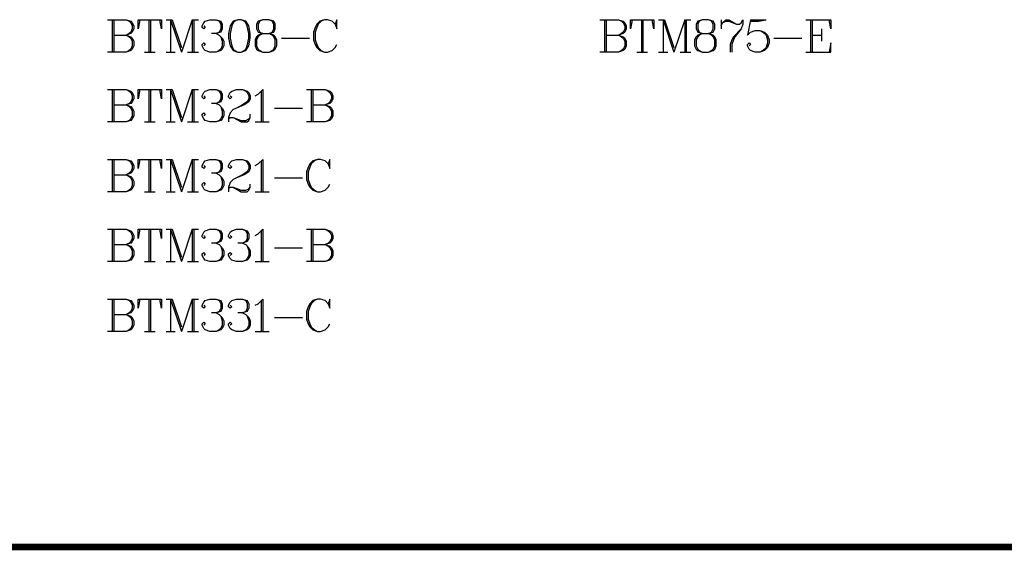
# Model space of a CAD drawing. Header units: millimetres. Extents: x 25 to 178, y 46 to 106.
# Tile 3 of 10: x 56 to 102, y 46 to 71. Entities that reach past the tile are written whole.
import ezdxf

# ---------------------------------------------------------------- set-up
doc = ezdxf.new("R2010")
doc.units = ezdxf.units.MM
doc.layers.add('KeepOutLayer', color=6, linetype='Continuous')
doc.layers.add('TopOverlay', color=2, linetype='Continuous')

msp = doc.modelspace()

# ---------------------------------------------------------------- linework, layer by layer
at = {"layer": 'KeepOutLayer', "const_width": 0.3}
msp.add_lwpolyline([(25.4, 46.355), (177.8, 46.355)], dxfattribs=at)
at = {"layer": 'TopOverlay'}
for p, q in [((60.198, 70.715), (61.055, 70.715)), ((60.412, 70.715), (60.412, 69.215)), ((60.484, 70.715), (60.484, 69.215)), ((61.055, 70.715), (61.269, 70.643)), ((61.055, 70.715), (61.198, 70.643)), ((61.198, 70.643), (61.269, 70.572)), ((61.269, 70.643), (61.341, 70.572)), ((61.269, 70.572), (61.341, 70.429)), ((61.341, 70.572), (61.412, 70.429)), ((61.683, 70.715), (61.612, 70.286)), ((61.612, 70.286), (61.612, 70.715)), ((61.612, 70.715), (62.683, 70.715)), ((62.112, 70.715), (62.112, 69.215)), ((62.183, 70.715), (62.183, 69.215)), ((62.683, 70.286), (62.612, 70.715)), ((62.683, 70.715), (62.683, 70.286)), ((62.897, 70.715), (63.183, 70.715)), ((63.112, 70.715), (63.112, 69.215)), ((63.112, 70.715), (63.612, 69.215)), ((63.183, 70.715), (63.612, 69.429)), ((64.111, 70.715), (63.612, 69.215)), ((64.111, 70.715), (64.111, 69.215)), ((64.111, 70.715), (64.397, 70.715)), ((64.183, 70.715), (64.183, 69.215)), ((64.568, 70.429), (64.64, 70.572)), ((64.64, 70.572), (64.711, 70.643)), ((64.711, 70.643), (64.926, 70.715)), ((64.926, 70.715), (65.211, 70.715)), ((65.211, 70.715), (65.425, 70.643)), ((65.211, 70.715), (65.354, 70.643)), ((65.354, 70.643), (65.425, 70.5)), ((65.425, 70.643), (65.497, 70.5)), ((65.425, 70.5), (65.425, 70.286)), ((65.497, 70.5), (65.497, 70.286)), ((66.004, 70.643), (65.861, 70.429)), ((66.004, 70.572), (65.932, 70.429)), ((66.218, 70.715), (66.004, 70.643)), ((66.075, 70.643), (66.004, 70.572)), ((66.218, 70.715), (66.075, 70.643)), ((66.361, 70.715), (66.218, 70.715)), ((66.575, 70.643), (66.361, 70.715)), ((66.504, 70.643), (66.361, 70.715)), ((66.575, 70.572), (66.504, 70.643)), ((66.718, 70.429), (66.575, 70.643)), ((66.647, 70.429), (66.575, 70.572)), ((67.154, 70.643), (67.082, 70.5)), ((67.082, 70.5), (67.082, 70.286)), ((67.368, 70.715), (67.154, 70.643)), ((67.225, 70.643), (67.154, 70.5)), ((67.154, 70.5), (67.154, 70.286)), ((67.368, 70.715), (67.225, 70.643)), ((67.654, 70.715), (67.368, 70.715)), ((67.868, 70.643), (67.654, 70.715)), ((67.796, 70.643), (67.654, 70.715)), ((67.868, 70.5), (67.796, 70.643)), ((67.939, 70.5), (67.868, 70.643)), ((67.868, 70.286), (67.868, 70.5)), ((67.939, 70.286), (67.939, 70.5)), ((69.853, 70.5), (69.782, 70.358)), ((69.996, 70.643), (69.853, 70.5)), ((69.924, 70.5), (69.853, 70.358)), ((70.067, 70.643), (69.924, 70.5)), ((70.21, 70.715), (69.996, 70.643)), ((70.21, 70.715), (70.067, 70.643)), ((70.353, 70.715), (70.21, 70.715)), ((70.567, 70.643), (70.353, 70.715)), ((70.71, 70.5), (70.567, 70.643)), ((70.781, 70.715), (70.71, 70.5)), ((70.71, 70.5), (70.781, 70.286)), ((70.781, 70.286), (70.781, 70.715)), ((82.931, 70.715), (83.788, 70.715)), ((83.145, 70.715), (83.145, 69.215)), ((83.217, 70.715), (83.217, 69.215)), ((83.788, 70.715), (84.002, 70.643)), ((83.788, 70.715), (83.931, 70.643)), ((83.931, 70.643), (84.002, 70.572)), ((84.002, 70.643), (84.074, 70.572)), ((84.002, 70.572), (84.074, 70.429)), ((84.074, 70.572), (84.145, 70.429)), ((84.416, 70.715), (84.345, 70.286)), ((84.345, 70.286), (84.345, 70.715)), ((84.345, 70.715), (85.416, 70.715)), ((84.845, 70.715), (84.845, 69.215)), ((84.916, 70.715), (84.916, 69.215)), ((85.416, 70.286), (85.345, 70.715)), ((85.416, 70.715), (85.416, 70.286)), ((85.63, 70.715), (85.916, 70.715)), ((85.845, 70.715), (85.845, 69.215)), ((85.845, 70.715), (86.345, 69.215)), ((85.916, 70.715), (86.345, 69.429)), ((86.844, 70.715), (86.345, 69.215)), ((86.844, 70.715), (86.844, 69.215)), ((86.844, 70.715), (87.13, 70.715)), ((86.916, 70.715), (86.916, 69.215)), ((87.444, 70.643), (87.373, 70.5)), ((87.373, 70.5), (87.373, 70.286)), ((87.659, 70.715), (87.444, 70.643)), ((87.516, 70.643), (87.444, 70.5)), ((87.444, 70.5), (87.444, 70.286)), ((87.659, 70.715), (87.516, 70.643)), ((87.944, 70.715), (87.659, 70.715)), ((88.158, 70.643), (87.944, 70.715)), ((88.087, 70.643), (87.944, 70.715)), ((88.158, 70.5), (88.087, 70.643)), ((88.23, 70.5), (88.158, 70.643)), ((88.158, 70.286), (88.158, 70.5)), ((88.23, 70.286), (88.23, 70.5)), ((88.523, 70.715), (88.523, 70.286)), ((88.523, 70.429), (88.594, 70.572)), ((88.594, 70.572), (88.737, 70.715)), ((88.594, 70.572), (88.737, 70.643)), ((88.737, 70.715), (88.88, 70.715)), ((88.737, 70.643), (88.88, 70.643)), ((88.88, 70.715), (89.237, 70.5)), ((88.88, 70.643), (89.237, 70.5)), ((89.237, 70.5), (89.38, 70.5)), ((89.38, 70.5), (89.451, 70.572)), ((89.451, 70.572), (89.522, 70.715)), ((89.522, 70.5), (89.451, 70.286)), ((89.522, 70.715), (89.522, 70.5)), ((89.887, 70.715), (89.744, 70.001)), ((89.887, 70.715), (90.601, 70.715)), ((89.887, 70.643), (90.244, 70.643)), ((90.244, 70.643), (90.601, 70.715)), ((92.443, 70.715), (93.586, 70.715)), ((92.657, 70.715), (92.657, 69.215)), ((92.729, 70.715), (92.729, 69.215)), ((93.586, 70.286), (93.514, 70.715)), ((93.586, 70.715), (93.586, 70.286)), ((61.269, 70.072), (61.055, 70.001)), ((61.198, 70.072), (61.055, 70.001)), ((61.269, 70.143), (61.198, 70.072)), ((61.341, 70.286), (61.269, 70.143)), ((61.341, 70.143), (61.269, 70.072)), ((61.341, 70.429), (61.341, 70.286)), ((61.412, 70.286), (61.341, 70.143)), ((61.412, 70.429), (61.412, 70.286)), ((64.568, 70.358), (64.568, 70.429)), ((64.64, 70.286), (64.568, 70.358)), ((64.64, 70.429), (64.711, 70.358)), ((64.711, 70.358), (64.64, 70.286)), ((65.211, 70.072), (64.997, 70.072)), ((65.425, 70.143), (65.211, 70.072)), ((65.354, 70.143), (65.211, 70.072)), ((65.211, 70.072), (65.354, 70.001)), ((65.425, 70.286), (65.354, 70.143)), ((65.497, 70.286), (65.425, 70.143)), ((65.861, 70.429), (65.79, 70.072)), ((65.79, 70.072), (65.79, 69.858)), ((65.932, 70.429), (65.861, 70.072)), ((65.861, 70.072), (65.861, 69.858)), ((66.718, 70.072), (66.647, 70.429)), ((66.789, 70.072), (66.718, 70.429)), ((66.718, 69.858), (66.718, 70.072)), ((66.789, 69.858), (66.789, 70.072)), ((67.082, 70.286), (67.154, 70.143)), ((67.154, 70.286), (67.225, 70.143)), ((67.154, 70.143), (67.368, 70.072)), ((67.368, 70.072), (67.154, 70.001)), ((67.225, 70.143), (67.368, 70.072)), ((67.368, 70.072), (67.225, 70.001)), ((67.368, 70.072), (67.654, 70.072)), ((67.654, 70.072), (67.868, 70.143)), ((67.654, 70.072), (67.796, 70.143)), ((67.868, 70.001), (67.654, 70.072)), ((67.796, 70.001), (67.654, 70.072)), ((67.796, 70.143), (67.868, 70.286)), ((67.868, 70.143), (67.939, 70.286)), ((69.782, 70.358), (69.71, 70.143)), ((69.71, 70.143), (69.71, 69.786)), ((69.853, 70.358), (69.782, 70.143)), ((69.782, 70.143), (69.782, 69.786)), ((84.002, 70.072), (83.788, 70.001)), ((83.931, 70.072), (83.788, 70.001)), ((84.002, 70.143), (83.931, 70.072)), ((84.074, 70.286), (84.002, 70.143)), ((84.074, 70.143), (84.002, 70.072)), ((84.074, 70.429), (84.074, 70.286)), ((84.145, 70.286), (84.074, 70.143)), ((84.145, 70.429), (84.145, 70.286)), ((87.373, 70.286), (87.444, 70.143)), ((87.444, 70.286), (87.516, 70.143)), ((87.444, 70.143), (87.659, 70.072)), ((87.659, 70.072), (87.444, 70.001)), ((87.516, 70.143), (87.659, 70.072)), ((87.659, 70.072), (87.516, 70.001)), ((87.659, 70.072), (87.944, 70.072)), ((87.944, 70.072), (88.158, 70.143)), ((87.944, 70.072), (88.087, 70.143)), ((88.158, 70.001), (87.944, 70.072)), ((88.087, 70.001), (87.944, 70.072)), ((88.087, 70.143), (88.158, 70.286)), ((88.158, 70.143), (88.23, 70.286)), ((89.451, 70.286), (89.094, 69.929)), ((89.451, 70.286), (89.165, 69.929)), ((89.744, 70.001), (89.887, 70.143)), ((89.887, 70.143), (90.101, 70.215)), ((90.101, 70.215), (90.315, 70.215)), ((90.315, 70.215), (90.529, 70.143)), ((90.315, 70.215), (90.458, 70.143)), ((90.458, 70.143), (90.601, 70.001)), ((90.529, 70.143), (90.672, 70.001)), ((93.157, 70.286), (93.157, 69.715)), ((60.484, 70.001), (61.055, 70.001)), ((61.055, 70.001), (61.269, 69.929)), ((61.055, 70.001), (61.198, 69.929)), ((61.198, 69.929), (61.269, 69.858)), ((61.269, 69.929), (61.341, 69.858)), ((61.269, 69.858), (61.341, 69.715)), ((61.341, 69.858), (61.412, 69.715)), ((61.341, 69.715), (61.341, 69.501)), ((61.412, 69.715), (61.412, 69.501)), ((64.568, 69.572), (64.64, 69.643)), ((64.568, 69.501), (64.568, 69.572)), ((64.64, 69.643), (64.711, 69.572)), ((64.711, 69.572), (64.64, 69.501)), ((65.354, 70.001), (65.497, 69.858)), ((65.425, 69.929), (65.497, 69.715)), ((65.497, 69.858), (65.568, 69.715)), ((65.497, 69.715), (65.497, 69.501)), ((65.568, 69.715), (65.568, 69.501)), ((65.79, 69.858), (65.861, 69.501)), ((65.861, 69.858), (65.932, 69.501)), ((66.647, 69.501), (66.718, 69.858)), ((66.718, 69.501), (66.789, 69.858)), ((67.082, 69.929), (67.011, 69.786)), ((67.011, 69.786), (67.011, 69.501)), ((67.154, 70.001), (67.082, 69.929)), ((67.154, 69.929), (67.082, 69.786)), ((67.082, 69.786), (67.082, 69.501)), ((67.225, 70.001), (67.154, 69.929)), ((67.868, 69.929), (67.796, 70.001)), ((67.939, 69.929), (67.868, 70.001)), ((67.939, 69.786), (67.868, 69.929)), ((68.011, 69.786), (67.939, 69.929)), ((67.939, 69.501), (67.939, 69.786)), ((68.011, 69.501), (68.011, 69.786)), ((68.232, 69.858), (69.517, 69.858)), ((69.71, 69.786), (69.782, 69.572)), ((69.782, 69.786), (69.853, 69.572)), ((69.782, 69.572), (69.853, 69.429)), ((69.853, 69.572), (69.924, 69.429)), ((70.71, 69.429), (70.781, 69.572)), ((83.217, 70.001), (83.788, 70.001)), ((83.788, 70.001), (84.002, 69.929)), ((83.788, 70.001), (83.931, 69.929)), ((83.931, 69.929), (84.002, 69.858)), ((84.002, 69.929), (84.074, 69.858)), ((84.002, 69.858), (84.074, 69.715)), ((84.074, 69.858), (84.145, 69.715)), ((84.074, 69.715), (84.074, 69.501)), ((84.145, 69.715), (84.145, 69.501)), ((87.373, 69.929), (87.301, 69.786)), ((87.301, 69.786), (87.301, 69.501)), ((87.444, 70.001), (87.373, 69.929)), ((87.444, 69.929), (87.373, 69.786)), ((87.373, 69.786), (87.373, 69.501)), ((87.516, 70.001), (87.444, 69.929)), ((88.158, 69.929), (88.087, 70.001)), ((88.23, 69.929), (88.158, 70.001)), ((88.23, 69.786), (88.158, 69.929)), ((88.301, 69.786), (88.23, 69.929)), ((88.23, 69.501), (88.23, 69.786)), ((88.301, 69.501), (88.301, 69.786)), ((89.023, 69.786), (88.951, 69.572)), ((88.951, 69.572), (88.951, 69.215)), ((89.094, 69.929), (89.023, 69.786)), ((89.094, 69.786), (89.023, 69.572)), ((89.023, 69.572), (89.023, 69.215)), ((89.165, 69.929), (89.094, 69.786)), ((89.744, 69.572), (89.815, 69.643)), ((89.744, 69.501), (89.744, 69.572)), ((89.815, 69.643), (89.887, 69.572)), ((89.887, 69.572), (89.815, 69.501)), ((90.601, 70.001), (90.672, 69.786)), ((90.672, 69.643), (90.601, 69.429)), ((90.672, 70.001), (90.744, 69.786)), ((90.672, 69.786), (90.672, 69.643)), ((90.744, 69.643), (90.672, 69.429)), ((90.744, 69.786), (90.744, 69.643)), ((90.965, 69.858), (92.25, 69.858)), ((92.729, 70.001), (93.157, 70.001)), ((93.586, 69.643), (93.514, 69.215)), ((93.586, 69.215), (93.586, 69.643)), ((61.055, 69.215), (60.198, 69.215)), ((61.269, 69.286), (61.055, 69.215)), ((61.198, 69.286), (61.055, 69.215)), ((61.269, 69.358), (61.198, 69.286)), ((61.341, 69.501), (61.269, 69.358)), ((61.341, 69.358), (61.269, 69.286)), ((61.412, 69.501), (61.341, 69.358)), ((61.898, 69.215), (62.398, 69.215)), ((62.897, 69.215), (63.326, 69.215)), ((63.897, 69.215), (64.397, 69.215)), ((64.64, 69.358), (64.568, 69.501)), ((64.711, 69.286), (64.64, 69.358)), ((64.926, 69.215), (64.711, 69.286)), ((65.211, 69.215), (64.926, 69.215)), ((65.425, 69.286), (65.211, 69.215)), ((65.354, 69.286), (65.211, 69.215)), ((65.425, 69.358), (65.354, 69.286)), ((65.497, 69.501), (65.425, 69.358)), ((65.497, 69.358), (65.425, 69.286)), ((65.568, 69.501), (65.497, 69.358)), ((65.861, 69.501), (66.004, 69.286)), ((65.932, 69.501), (66.004, 69.358)), ((66.004, 69.358), (66.075, 69.286)), ((66.004, 69.286), (66.218, 69.215)), ((66.075, 69.286), (66.218, 69.215)), ((66.218, 69.215), (66.361, 69.215)), ((66.361, 69.215), (66.575, 69.286)), ((66.361, 69.215), (66.504, 69.286)), ((66.504, 69.286), (66.575, 69.358)), ((66.575, 69.286), (66.718, 69.501)), ((66.575, 69.358), (66.647, 69.501)), ((67.011, 69.501), (67.082, 69.358)), ((67.082, 69.501), (67.154, 69.358)), ((67.082, 69.358), (67.154, 69.286)), ((67.154, 69.358), (67.225, 69.286)), ((67.154, 69.286), (67.368, 69.215)), ((67.225, 69.286), (67.368, 69.215)), ((67.368, 69.215), (67.654, 69.215)), ((67.654, 69.215), (67.868, 69.286)), ((67.654, 69.215), (67.796, 69.286)), ((67.796, 69.286), (67.868, 69.358)), ((67.868, 69.358), (67.939, 69.501)), ((67.868, 69.286), (67.939, 69.358)), ((67.939, 69.358), (68.011, 69.501)), ((69.853, 69.429), (69.996, 69.286)), ((69.924, 69.429), (70.067, 69.286)), ((69.996, 69.286), (70.21, 69.215)), ((70.067, 69.286), (70.21, 69.215)), ((70.21, 69.215), (70.353, 69.215)), ((70.353, 69.215), (70.567, 69.286)), ((70.567, 69.286), (70.71, 69.429)), ((83.788, 69.215), (82.931, 69.215)), ((84.002, 69.286), (83.788, 69.215)), ((83.931, 69.286), (83.788, 69.215)), ((84.002, 69.358), (83.931, 69.286)), ((84.074, 69.501), (84.002, 69.358)), ((84.074, 69.358), (84.002, 69.286)), ((84.145, 69.501), (84.074, 69.358)), ((84.631, 69.215), (85.131, 69.215)), ((85.63, 69.215), (86.059, 69.215)), ((86.63, 69.215), (87.13, 69.215)), ((87.301, 69.501), (87.373, 69.358)), ((87.373, 69.501), (87.444, 69.358)), ((87.373, 69.358), (87.444, 69.286)), ((87.444, 69.358), (87.516, 69.286)), ((87.444, 69.286), (87.659, 69.215)), ((87.516, 69.286), (87.659, 69.215)), ((87.659, 69.215), (87.944, 69.215)), ((87.944, 69.215), (88.158, 69.286)), ((87.944, 69.215), (88.087, 69.286)), ((88.087, 69.286), (88.158, 69.358)), ((88.158, 69.358), (88.23, 69.501)), ((88.158, 69.286), (88.23, 69.358)), ((88.23, 69.358), (88.301, 69.501)), ((89.815, 69.358), (89.744, 69.501)), ((89.887, 69.286), (89.815, 69.358)), ((90.101, 69.215), (89.887, 69.286)), ((90.315, 69.215), (90.101, 69.215)), ((90.529, 69.286), (90.315, 69.215)), ((90.458, 69.286), (90.315, 69.215)), ((90.601, 69.429), (90.458, 69.286)), ((90.672, 69.429), (90.529, 69.286)), ((92.443, 69.215), (93.586, 69.215)), ((60.198, 67.489), (61.055, 67.489)), ((60.412, 67.489), (60.412, 65.989)), ((60.484, 67.489), (60.484, 65.989)), ((61.055, 67.489), (61.269, 67.417)), ((61.055, 67.489), (61.198, 67.417)), ((61.198, 67.417), (61.269, 67.346)), ((61.269, 67.417), (61.341, 67.346)), ((61.269, 67.346), (61.341, 67.203)), ((61.341, 67.346), (61.412, 67.203)), ((61.683, 67.489), (61.612, 67.06)), ((61.612, 67.06), (61.612, 67.489)), ((61.612, 67.489), (62.683, 67.489)), ((62.112, 67.489), (62.112, 65.989)), ((62.183, 67.489), (62.183, 65.989)), ((62.683, 67.06), (62.612, 67.489)), ((62.683, 67.489), (62.683, 67.06)), ((62.897, 67.489), (63.183, 67.489)), ((63.112, 67.489), (63.112, 65.989)), ((63.112, 67.489), (63.612, 65.989)), ((63.183, 67.489), (63.612, 66.203)), ((64.111, 67.489), (63.612, 65.989)), ((64.111, 67.489), (64.111, 65.989)), ((64.111, 67.489), (64.397, 67.489)), ((64.183, 67.489), (64.183, 65.989)), ((64.568, 67.203), (64.64, 67.346)), ((64.64, 67.346), (64.711, 67.417)), ((64.711, 67.417), (64.926, 67.489)), ((64.926, 67.489), (65.211, 67.489)), ((65.211, 67.489), (65.425, 67.417)), ((65.211, 67.489), (65.354, 67.417)), ((65.354, 67.417), (65.425, 67.275)), ((65.425, 67.417), (65.497, 67.275)), ((65.79, 67.203), (65.861, 67.346)), ((65.861, 67.346), (65.932, 67.417)), ((65.932, 67.417), (66.147, 67.489)), ((66.147, 67.489), (66.432, 67.489)), ((66.432, 67.489), (66.647, 67.417)), ((66.432, 67.489), (66.575, 67.417)), ((66.575, 67.417), (66.647, 67.346)), ((66.647, 67.417), (66.718, 67.346)), ((66.647, 67.346), (66.718, 67.203)), ((66.718, 67.346), (66.789, 67.203)), ((67.154, 67.275), (67.368, 67.489)), ((67.296, 67.417), (67.296, 65.989)), ((67.368, 67.489), (67.368, 65.989)), ((69.389, 67.489), (70.246, 67.489)), ((69.603, 67.489), (69.603, 65.989)), ((69.675, 67.489), (69.675, 65.989)), ((70.246, 67.489), (70.46, 67.417)), ((70.246, 67.489), (70.389, 67.417)), ((70.389, 67.417), (70.46, 67.346)), ((70.46, 67.417), (70.531, 67.346)), ((70.46, 67.346), (70.531, 67.203)), ((70.531, 67.346), (70.603, 67.203)), ((61.269, 66.846), (61.055, 66.775)), ((61.198, 66.846), (61.055, 66.775)), ((61.269, 66.918), (61.198, 66.846)), ((61.341, 67.06), (61.269, 66.918)), ((61.341, 66.918), (61.269, 66.846)), ((61.341, 67.203), (61.341, 67.06)), ((61.412, 67.06), (61.341, 66.918)), ((61.412, 67.203), (61.412, 67.06)), ((64.568, 67.132), (64.568, 67.203)), ((64.64, 67.06), (64.568, 67.132)), ((64.64, 67.203), (64.711, 67.132)), ((64.711, 67.132), (64.64, 67.06)), ((65.211, 66.846), (64.997, 66.846)), ((65.425, 66.918), (65.211, 66.846)), ((65.354, 66.918), (65.211, 66.846)), ((65.211, 66.846), (65.354, 66.775)), ((65.425, 67.06), (65.354, 66.918)), ((65.425, 67.275), (65.425, 67.06)), ((65.497, 67.06), (65.425, 66.918)), ((65.497, 67.275), (65.497, 67.06)), ((65.79, 67.132), (65.79, 67.203)), ((65.861, 67.06), (65.79, 67.132)), ((65.861, 67.203), (65.932, 67.132)), ((65.932, 67.132), (65.861, 67.06)), ((66.647, 66.918), (66.432, 66.775)), ((66.718, 66.918), (66.504, 66.775)), ((66.718, 67.06), (66.647, 66.918)), ((66.718, 67.203), (66.718, 67.06)), ((66.789, 67.06), (66.718, 66.918)), ((66.789, 67.203), (66.789, 67.06)), ((67.011, 67.203), (67.154, 67.275)), ((70.46, 66.846), (70.246, 66.775)), ((70.389, 66.846), (70.246, 66.775)), ((70.46, 66.918), (70.389, 66.846)), ((70.531, 67.06), (70.46, 66.918)), ((70.531, 66.918), (70.46, 66.846)), ((70.531, 67.203), (70.531, 67.06)), ((70.603, 67.06), (70.531, 66.918)), ((70.603, 67.203), (70.603, 67.06)), ((60.484, 66.775), (61.055, 66.775)), ((61.055, 66.775), (61.269, 66.703)), ((61.055, 66.775), (61.198, 66.703)), ((61.198, 66.703), (61.269, 66.632)), ((61.269, 66.703), (61.341, 66.632)), ((61.269, 66.632), (61.341, 66.489)), ((61.341, 66.632), (61.412, 66.489)), ((61.341, 66.489), (61.341, 66.275)), ((61.412, 66.489), (61.412, 66.275)), ((64.568, 66.346), (64.64, 66.418)), ((64.64, 66.418), (64.711, 66.346)), ((65.354, 66.775), (65.497, 66.632)), ((65.425, 66.703), (65.497, 66.489)), ((65.497, 66.632), (65.568, 66.489)), ((65.497, 66.489), (65.497, 66.275)), ((65.568, 66.489), (65.568, 66.275)), ((65.861, 66.418), (65.79, 66.203)), ((66.004, 66.561), (65.861, 66.418)), ((66.147, 66.632), (66.004, 66.561)), ((66.504, 66.775), (66.147, 66.632)), ((66.432, 66.775), (66.147, 66.632)), ((67.911, 66.632), (69.196, 66.632)), ((69.675, 66.775), (70.246, 66.775)), ((70.246, 66.775), (70.46, 66.703)), ((70.246, 66.775), (70.389, 66.703)), ((70.389, 66.703), (70.46, 66.632)), ((70.46, 66.703), (70.531, 66.632)), ((70.46, 66.632), (70.531, 66.489)), ((70.531, 66.632), (70.603, 66.489)), ((70.531, 66.489), (70.531, 66.275)), ((70.603, 66.489), (70.603, 66.275)), ((61.055, 65.989), (60.198, 65.989)), ((61.269, 66.061), (61.055, 65.989)), ((61.198, 66.061), (61.055, 65.989)), ((61.269, 66.132), (61.198, 66.061)), ((61.341, 66.275), (61.269, 66.132)), ((61.341, 66.132), (61.269, 66.061)), ((61.412, 66.275), (61.341, 66.132)), ((61.898, 65.989), (62.398, 65.989)), ((62.897, 65.989), (63.326, 65.989)), ((63.897, 65.989), (64.397, 65.989)), ((64.568, 66.275), (64.568, 66.346)), ((64.64, 66.132), (64.568, 66.275)), ((64.711, 66.346), (64.64, 66.275)), ((64.711, 66.061), (64.64, 66.132)), ((64.926, 65.989), (64.711, 66.061)), ((65.211, 65.989), (64.926, 65.989)), ((65.425, 66.061), (65.211, 65.989)), ((65.354, 66.061), (65.211, 65.989)), ((65.425, 66.132), (65.354, 66.061)), ((65.497, 66.275), (65.425, 66.132)), ((65.497, 66.132), (65.425, 66.061)), ((65.568, 66.275), (65.497, 66.132)), ((65.79, 66.203), (65.79, 65.989)), ((65.79, 66.132), (65.861, 66.203)), ((65.861, 66.203), (66.004, 66.203)), ((66.004, 66.203), (66.361, 66.061)), ((66.004, 66.203), (66.361, 65.989)), ((66.361, 66.061), (66.575, 66.061)), ((66.361, 65.989), (66.647, 65.989)), ((66.575, 66.061), (66.718, 66.132)), ((66.647, 65.989), (66.718, 66.061)), ((66.718, 66.132), (66.789, 66.203)), ((66.718, 66.061), (66.789, 66.203)), ((66.789, 66.203), (66.789, 66.346)), ((67.011, 65.989), (67.654, 65.989)), ((70.246, 65.989), (69.389, 65.989)), ((70.46, 66.061), (70.246, 65.989)), ((70.389, 66.061), (70.246, 65.989)), ((70.46, 66.132), (70.389, 66.061)), ((70.531, 66.275), (70.46, 66.132)), ((70.531, 66.132), (70.46, 66.061)), ((70.603, 66.275), (70.531, 66.132)), ((60.198, 64.263), (61.055, 64.263)), ((60.412, 64.263), (60.412, 62.763)), ((60.484, 64.263), (60.484, 62.763)), ((61.055, 64.263), (61.269, 64.192)), ((61.055, 64.263), (61.198, 64.192)), ((61.198, 64.192), (61.269, 64.12)), ((61.269, 64.192), (61.341, 64.12)), ((61.269, 64.12), (61.341, 63.977)), ((61.341, 64.12), (61.412, 63.977)), ((61.683, 64.263), (61.612, 63.835)), ((61.612, 63.835), (61.612, 64.263)), ((61.612, 64.263), (62.683, 64.263)), ((62.112, 64.263), (62.112, 62.763)), ((62.183, 64.263), (62.183, 62.763)), ((62.683, 63.835), (62.612, 64.263)), ((62.683, 64.263), (62.683, 63.835)), ((62.897, 64.263), (63.183, 64.263)), ((63.112, 64.263), (63.112, 62.763)), ((63.112, 64.263), (63.612, 62.763)), ((63.183, 64.263), (63.612, 62.978)), ((64.111, 64.263), (63.612, 62.763)), ((64.111, 64.263), (64.111, 62.763)), ((64.111, 64.263), (64.397, 64.263)), ((64.183, 64.263), (64.183, 62.763)), ((64.568, 63.977), (64.64, 64.12)), ((64.64, 64.12), (64.711, 64.192)), ((64.711, 64.192), (64.926, 64.263)), ((64.926, 64.263), (65.211, 64.263)), ((65.211, 64.263), (65.425, 64.192)), ((65.211, 64.263), (65.354, 64.192)), ((65.354, 64.192), (65.425, 64.049)), ((65.425, 64.192), (65.497, 64.049)), ((65.79, 63.977), (65.861, 64.12)), ((65.861, 64.12), (65.932, 64.192)), ((65.932, 64.192), (66.147, 64.263)), ((66.147, 64.263), (66.432, 64.263)), ((66.432, 64.263), (66.647, 64.192)), ((66.432, 64.263), (66.575, 64.192)), ((66.575, 64.192), (66.647, 64.12)), ((66.647, 64.192), (66.718, 64.12)), ((66.647, 64.12), (66.718, 63.977)), ((66.718, 64.12), (66.789, 63.977)), ((67.154, 64.049), (67.368, 64.263)), ((67.296, 64.192), (67.296, 62.763)), ((67.368, 64.263), (67.368, 62.763)), ((69.675, 64.192), (69.532, 64.049)), ((69.746, 64.192), (69.603, 64.049)), ((69.889, 64.263), (69.675, 64.192)), ((69.889, 64.263), (69.746, 64.192)), ((70.032, 64.263), (69.889, 64.263)), ((70.246, 64.192), (70.032, 64.263)), ((70.389, 64.049), (70.246, 64.192)), ((70.46, 64.263), (70.389, 64.049)), ((70.46, 63.835), (70.46, 64.263)), ((61.269, 63.692), (61.198, 63.62)), ((61.341, 63.835), (61.269, 63.692)), ((61.341, 63.692), (61.269, 63.62)), ((61.341, 63.977), (61.341, 63.835)), ((61.412, 63.835), (61.341, 63.692)), ((61.412, 63.977), (61.412, 63.835)), ((64.568, 63.906), (64.568, 63.977)), ((64.64, 63.835), (64.568, 63.906)), ((64.64, 63.977), (64.711, 63.906)), ((64.711, 63.906), (64.64, 63.835)), ((65.425, 63.692), (65.211, 63.62)), ((65.354, 63.692), (65.211, 63.62)), ((65.425, 63.835), (65.354, 63.692)), ((65.425, 64.049), (65.425, 63.835)), ((65.497, 63.835), (65.425, 63.692)), ((65.497, 64.049), (65.497, 63.835)), ((65.79, 63.906), (65.79, 63.977)), ((65.861, 63.835), (65.79, 63.906)), ((65.861, 63.977), (65.932, 63.906)), ((65.932, 63.906), (65.861, 63.835)), ((66.647, 63.692), (66.432, 63.549)), ((66.718, 63.692), (66.504, 63.549)), ((66.718, 63.835), (66.647, 63.692)), ((66.718, 63.977), (66.718, 63.835)), ((66.789, 63.835), (66.718, 63.692)), ((66.789, 63.977), (66.789, 63.835)), ((67.011, 63.977), (67.154, 64.049)), ((69.46, 63.906), (69.389, 63.692)), ((69.389, 63.692), (69.389, 63.335)), ((69.532, 64.049), (69.46, 63.906)), ((69.532, 63.906), (69.46, 63.692)), ((69.46, 63.692), (69.46, 63.335)), ((69.603, 64.049), (69.532, 63.906)), ((70.389, 64.049), (70.46, 63.835)), ((60.484, 63.549), (61.055, 63.549)), ((61.269, 63.62), (61.055, 63.549)), ((61.198, 63.62), (61.055, 63.549)), ((61.055, 63.549), (61.269, 63.478)), ((61.055, 63.549), (61.198, 63.478)), ((61.198, 63.478), (61.269, 63.406)), ((61.269, 63.478), (61.341, 63.406)), ((61.269, 63.406), (61.341, 63.263)), ((61.341, 63.406), (61.412, 63.263)), ((61.341, 63.263), (61.341, 63.049)), ((61.412, 63.263), (61.412, 63.049)), ((64.568, 63.12), (64.64, 63.192)), ((64.64, 63.192), (64.711, 63.12)), ((65.211, 63.62), (64.997, 63.62)), ((65.211, 63.62), (65.354, 63.549)), ((65.354, 63.549), (65.497, 63.406)), ((65.425, 63.478), (65.497, 63.263)), ((65.497, 63.406), (65.568, 63.263)), ((65.497, 63.263), (65.497, 63.049)), ((65.568, 63.263), (65.568, 63.049)), ((65.861, 63.192), (65.79, 62.978)), ((66.004, 63.335), (65.861, 63.192)), ((66.147, 63.406), (66.004, 63.335)), ((66.504, 63.549), (66.147, 63.406)), ((66.432, 63.549), (66.147, 63.406)), ((67.911, 63.406), (69.196, 63.406)), ((69.389, 63.335), (69.46, 63.12)), ((69.46, 63.335), (69.532, 63.12)), ((61.055, 62.763), (60.198, 62.763)), ((61.269, 62.835), (61.055, 62.763)), ((61.198, 62.835), (61.055, 62.763)), ((61.269, 62.906), (61.198, 62.835)), ((61.341, 63.049), (61.269, 62.906)), ((61.341, 62.906), (61.269, 62.835)), ((61.412, 63.049), (61.341, 62.906)), ((61.898, 62.763), (62.398, 62.763)), ((62.897, 62.763), (63.326, 62.763)), ((63.897, 62.763), (64.397, 62.763)), ((64.568, 63.049), (64.568, 63.12)), ((64.64, 62.906), (64.568, 63.049)), ((64.711, 63.12), (64.64, 63.049)), ((64.711, 62.835), (64.64, 62.906)), ((64.926, 62.763), (64.711, 62.835)), ((65.211, 62.763), (64.926, 62.763)), ((65.425, 62.835), (65.211, 62.763)), ((65.354, 62.835), (65.211, 62.763)), ((65.425, 62.906), (65.354, 62.835)), ((65.497, 63.049), (65.425, 62.906)), ((65.497, 62.906), (65.425, 62.835)), ((65.568, 63.049), (65.497, 62.906)), ((65.79, 62.978), (65.79, 62.763)), ((65.79, 62.906), (65.861, 62.978)), ((65.861, 62.978), (66.004, 62.978)), ((66.004, 62.978), (66.361, 62.835)), ((66.004, 62.978), (66.361, 62.763)), ((66.361, 62.835), (66.575, 62.835)), ((66.361, 62.763), (66.647, 62.763)), ((66.575, 62.835), (66.718, 62.906)), ((66.647, 62.763), (66.718, 62.835)), ((66.718, 62.906), (66.789, 62.978)), ((66.718, 62.835), (66.789, 62.978)), ((66.789, 62.978), (66.789, 63.12)), ((67.011, 62.763), (67.654, 62.763)), ((69.46, 63.12), (69.532, 62.978)), ((69.532, 63.12), (69.603, 62.978)), ((69.532, 62.978), (69.675, 62.835)), ((69.603, 62.978), (69.746, 62.835)), ((69.675, 62.835), (69.889, 62.763)), ((69.746, 62.835), (69.889, 62.763)), ((69.889, 62.763), (70.032, 62.763)), ((70.032, 62.763), (70.246, 62.835)), ((70.246, 62.835), (70.389, 62.978)), ((70.389, 62.978), (70.46, 63.12)), ((60.198, 61.037), (61.055, 61.037)), ((60.412, 61.037), (60.412, 59.538)), ((60.484, 61.037), (60.484, 59.538)), ((61.055, 61.037), (61.269, 60.966)), ((61.055, 61.037), (61.198, 60.966)), ((61.198, 60.966), (61.269, 60.894)), ((61.269, 60.966), (61.341, 60.894)), ((61.683, 61.037), (61.612, 60.609)), ((61.612, 60.609), (61.612, 61.037)), ((61.612, 61.037), (62.683, 61.037)), ((62.112, 61.037), (62.112, 59.538)), ((62.183, 61.037), (62.183, 59.538)), ((62.683, 60.609), (62.612, 61.037)), ((62.683, 61.037), (62.683, 60.609)), ((62.897, 61.037), (63.183, 61.037)), ((63.112, 61.037), (63.112, 59.538)), ((63.112, 61.037), (63.612, 59.538)), ((63.183, 61.037), (63.612, 59.752)), ((64.111, 61.037), (63.612, 59.538)), ((64.111, 61.037), (64.111, 59.538)), ((64.111, 61.037), (64.397, 61.037)), ((64.183, 61.037), (64.183, 59.538)), ((64.64, 60.894), (64.711, 60.966)), ((64.711, 60.966), (64.926, 61.037)), ((64.926, 61.037), (65.211, 61.037)), ((65.211, 61.037), (65.425, 60.966)), ((65.211, 61.037), (65.354, 60.966)), ((65.354, 60.966), (65.425, 60.823)), ((65.425, 60.966), (65.497, 60.823)), ((65.861, 60.894), (65.932, 60.966)), ((65.932, 60.966), (66.147, 61.037)), ((66.147, 61.037), (66.432, 61.037)), ((66.432, 61.037), (66.647, 60.966)), ((66.432, 61.037), (66.575, 60.966)), ((66.575, 60.966), (66.647, 60.823)), ((66.647, 60.966), (66.718, 60.823)), ((67.154, 60.823), (67.368, 61.037)), ((67.296, 60.966), (67.296, 59.538)), ((67.368, 61.037), (67.368, 59.538)), ((69.389, 61.037), (70.246, 61.037)), ((69.603, 61.037), (69.603, 59.538)), ((69.675, 61.037), (69.675, 59.538)), ((70.246, 61.037), (70.46, 60.966)), ((70.246, 61.037), (70.389, 60.966)), ((70.389, 60.966), (70.46, 60.894)), ((70.46, 60.966), (70.531, 60.894)), ((61.269, 60.466), (61.198, 60.395)), ((61.269, 60.894), (61.341, 60.752)), ((61.341, 60.609), (61.269, 60.466)), ((61.341, 60.466), (61.269, 60.395)), ((61.341, 60.894), (61.412, 60.752)), ((61.341, 60.752), (61.341, 60.609)), ((61.412, 60.609), (61.341, 60.466)), ((61.412, 60.752), (61.412, 60.609)), ((64.568, 60.752), (64.64, 60.894)), ((64.568, 60.68), (64.568, 60.752)), ((64.64, 60.609), (64.568, 60.68)), ((64.64, 60.752), (64.711, 60.68)), ((64.711, 60.68), (64.64, 60.609)), ((65.425, 60.466), (65.211, 60.395)), ((65.354, 60.466), (65.211, 60.395)), ((65.425, 60.609), (65.354, 60.466)), ((65.425, 60.823), (65.425, 60.609)), ((65.497, 60.609), (65.425, 60.466)), ((65.497, 60.823), (65.497, 60.609)), ((65.79, 60.752), (65.861, 60.894)), ((65.79, 60.68), (65.79, 60.752)), ((65.861, 60.609), (65.79, 60.68)), ((65.861, 60.752), (65.932, 60.68)), ((65.932, 60.68), (65.861, 60.609)), ((66.647, 60.466), (66.432, 60.395)), ((66.575, 60.466), (66.432, 60.395)), ((66.647, 60.609), (66.575, 60.466)), ((66.647, 60.823), (66.647, 60.609)), ((66.718, 60.609), (66.647, 60.466)), ((66.718, 60.823), (66.718, 60.609)), ((67.011, 60.752), (67.154, 60.823)), ((70.46, 60.466), (70.389, 60.395)), ((70.46, 60.894), (70.531, 60.752)), ((70.531, 60.609), (70.46, 60.466)), ((70.531, 60.466), (70.46, 60.395)), ((70.531, 60.894), (70.603, 60.752)), ((70.531, 60.752), (70.531, 60.609)), ((70.603, 60.609), (70.531, 60.466)), ((70.603, 60.752), (70.603, 60.609)), ((60.484, 60.323), (61.055, 60.323)), ((61.269, 60.395), (61.055, 60.323)), ((61.198, 60.395), (61.055, 60.323)), ((61.055, 60.323), (61.269, 60.252)), ((61.055, 60.323), (61.198, 60.252)), ((61.198, 60.252), (61.269, 60.18)), ((61.269, 60.252), (61.341, 60.18)), ((61.269, 60.18), (61.341, 60.037)), ((61.341, 60.18), (61.412, 60.037)), ((61.341, 60.037), (61.341, 59.823)), ((61.412, 60.037), (61.412, 59.823)), ((65.211, 60.395), (64.997, 60.395)), ((65.211, 60.395), (65.354, 60.323)), ((65.354, 60.323), (65.497, 60.18)), ((65.425, 60.252), (65.497, 60.037)), ((65.497, 60.18), (65.568, 60.037)), ((65.497, 60.037), (65.497, 59.823)), ((65.568, 60.037), (65.568, 59.823)), ((66.432, 60.395), (66.218, 60.395)), ((66.432, 60.395), (66.575, 60.323)), ((66.575, 60.323), (66.718, 60.18)), ((66.647, 60.252), (66.718, 60.037)), ((66.718, 60.18), (66.789, 60.037)), ((66.718, 60.037), (66.718, 59.823)), ((66.789, 60.037), (66.789, 59.823)), ((67.911, 60.18), (69.196, 60.18)), ((69.675, 60.323), (70.246, 60.323)), ((70.46, 60.395), (70.246, 60.323)), ((70.389, 60.395), (70.246, 60.323)), ((70.246, 60.323), (70.46, 60.252)), ((70.246, 60.323), (70.389, 60.252)), ((70.389, 60.252), (70.46, 60.18)), ((70.46, 60.252), (70.531, 60.18)), ((70.46, 60.18), (70.531, 60.037)), ((70.531, 60.18), (70.603, 60.037)), ((70.531, 60.037), (70.531, 59.823)), ((70.603, 60.037), (70.603, 59.823)), ((61.269, 59.609), (61.055, 59.538)), ((61.198, 59.609), (61.055, 59.538)), ((61.269, 59.68), (61.198, 59.609)), ((61.341, 59.823), (61.269, 59.68)), ((61.341, 59.68), (61.269, 59.609)), ((61.412, 59.823), (61.341, 59.68)), ((64.568, 59.895), (64.64, 59.966)), ((64.568, 59.823), (64.568, 59.895)), ((64.64, 59.68), (64.568, 59.823)), ((64.64, 59.966), (64.711, 59.895)), ((64.711, 59.895), (64.64, 59.823)), ((64.711, 59.609), (64.64, 59.68)), ((64.926, 59.538), (64.711, 59.609)), ((65.425, 59.609), (65.211, 59.538)), ((65.354, 59.609), (65.211, 59.538)), ((65.425, 59.68), (65.354, 59.609)), ((65.497, 59.823), (65.425, 59.68)), ((65.497, 59.68), (65.425, 59.609)), ((65.568, 59.823), (65.497, 59.68)), ((65.79, 59.895), (65.861, 59.966)), ((65.79, 59.823), (65.79, 59.895)), ((65.861, 59.68), (65.79, 59.823)), ((65.861, 59.966), (65.932, 59.895)), ((65.932, 59.895), (65.861, 59.823)), ((65.932, 59.609), (65.861, 59.68)), ((66.147, 59.538), (65.932, 59.609)), ((66.647, 59.609), (66.432, 59.538)), ((66.575, 59.609), (66.432, 59.538)), ((66.647, 59.68), (66.575, 59.609)), ((66.718, 59.823), (66.647, 59.68)), ((66.718, 59.68), (66.647, 59.609)), ((66.789, 59.823), (66.718, 59.68)), ((70.46, 59.609), (70.246, 59.538)), ((70.389, 59.609), (70.246, 59.538)), ((70.46, 59.68), (70.389, 59.609)), ((70.531, 59.823), (70.46, 59.68)), ((70.531, 59.68), (70.46, 59.609)), ((70.603, 59.823), (70.531, 59.68)), ((61.055, 59.538), (60.198, 59.538)), ((61.898, 59.538), (62.398, 59.538)), ((62.897, 59.538), (63.326, 59.538)), ((63.897, 59.538), (64.397, 59.538)), ((65.211, 59.538), (64.926, 59.538)), ((66.432, 59.538), (66.147, 59.538)), ((67.011, 59.538), (67.654, 59.538)), ((70.246, 59.538), (69.389, 59.538)), ((60.198, 57.811), (61.055, 57.811)), ((60.412, 57.811), (60.412, 56.312)), ((60.484, 57.811), (60.484, 56.312)), ((61.055, 57.811), (61.269, 57.74)), ((61.055, 57.811), (61.198, 57.74)), ((61.198, 57.74), (61.269, 57.669)), ((61.269, 57.74), (61.341, 57.669)), ((61.683, 57.811), (61.612, 57.383)), ((61.612, 57.383), (61.612, 57.811)), ((61.612, 57.811), (62.683, 57.811)), ((62.112, 57.811), (62.112, 56.312)), ((62.183, 57.811), (62.183, 56.312)), ((62.683, 57.383), (62.612, 57.811)), ((62.683, 57.811), (62.683, 57.383)), ((62.897, 57.811), (63.183, 57.811)), ((63.112, 57.811), (63.112, 56.312)), ((63.112, 57.811), (63.612, 56.312)), ((63.183, 57.811), (63.612, 56.526)), ((64.111, 57.811), (63.612, 56.312)), ((64.111, 57.811), (64.111, 56.312)), ((64.111, 57.811), (64.397, 57.811)), ((64.183, 57.811), (64.183, 56.312)), ((64.64, 57.669), (64.711, 57.74)), ((64.711, 57.74), (64.926, 57.811)), ((64.926, 57.811), (65.211, 57.811)), ((65.211, 57.811), (65.425, 57.74)), ((65.211, 57.811), (65.354, 57.74)), ((65.354, 57.74), (65.425, 57.597)), ((65.425, 57.74), (65.497, 57.597)), ((65.861, 57.669), (65.932, 57.74)), ((65.932, 57.74), (66.147, 57.811)), ((66.147, 57.811), (66.432, 57.811)), ((66.432, 57.811), (66.647, 57.74)), ((66.432, 57.811), (66.575, 57.74)), ((66.575, 57.74), (66.647, 57.597)), ((66.647, 57.74), (66.718, 57.597)), ((67.154, 57.597), (67.368, 57.811)), ((67.296, 57.74), (67.296, 56.312)), ((67.368, 57.811), (67.368, 56.312)), ((69.675, 57.74), (69.532, 57.597)), ((69.746, 57.74), (69.603, 57.597)), ((69.889, 57.811), (69.675, 57.74)), ((69.889, 57.811), (69.746, 57.74)), ((70.032, 57.811), (69.889, 57.811)), ((70.246, 57.74), (70.032, 57.811)), ((70.389, 57.597), (70.246, 57.74)), ((70.46, 57.811), (70.389, 57.597)), ((70.46, 57.383), (70.46, 57.811)), ((61.269, 57.669), (61.341, 57.526)), ((61.341, 57.383), (61.269, 57.24)), ((61.341, 57.669), (61.412, 57.526)), ((61.341, 57.526), (61.341, 57.383)), ((61.412, 57.383), (61.341, 57.24)), ((61.412, 57.526), (61.412, 57.383)), ((64.568, 57.526), (64.64, 57.669)), ((64.568, 57.454), (64.568, 57.526)), ((64.64, 57.383), (64.568, 57.454)), ((64.64, 57.526), (64.711, 57.454)), ((64.711, 57.454), (64.64, 57.383)), ((65.425, 57.383), (65.354, 57.24)), ((65.425, 57.597), (65.425, 57.383)), ((65.497, 57.383), (65.425, 57.24)), ((65.497, 57.597), (65.497, 57.383)), ((65.79, 57.526), (65.861, 57.669)), ((65.79, 57.454), (65.79, 57.526)), ((65.861, 57.383), (65.79, 57.454)), ((65.861, 57.526), (65.932, 57.454)), ((65.932, 57.454), (65.861, 57.383)), ((66.647, 57.383), (66.575, 57.24)), ((66.647, 57.597), (66.647, 57.383)), ((66.718, 57.383), (66.647, 57.24)), ((66.718, 57.597), (66.718, 57.383)), ((67.011, 57.526), (67.154, 57.597)), ((69.46, 57.454), (69.389, 57.24)), ((69.532, 57.597), (69.46, 57.454)), ((69.532, 57.454), (69.46, 57.24)), ((69.603, 57.597), (69.532, 57.454)), ((70.389, 57.597), (70.46, 57.383)), ((60.484, 57.097), (61.055, 57.097)), ((61.269, 57.169), (61.055, 57.097)), ((61.198, 57.169), (61.055, 57.097)), ((61.055, 57.097), (61.269, 57.026)), ((61.055, 57.097), (61.198, 57.026)), ((61.269, 57.24), (61.198, 57.169)), ((61.198, 57.026), (61.269, 56.955)), ((61.341, 57.24), (61.269, 57.169)), ((61.269, 57.026), (61.341, 56.955)), ((61.269, 56.955), (61.341, 56.812)), ((61.341, 56.955), (61.412, 56.812)), ((65.211, 57.169), (64.997, 57.169)), ((65.425, 57.24), (65.211, 57.169)), ((65.354, 57.24), (65.211, 57.169)), ((65.211, 57.169), (65.354, 57.097)), ((65.354, 57.097), (65.497, 56.955)), ((65.425, 57.026), (65.497, 56.812)), ((65.497, 56.955), (65.568, 56.812)), ((66.432, 57.169), (66.218, 57.169)), ((66.647, 57.24), (66.432, 57.169)), ((66.575, 57.24), (66.432, 57.169)), ((66.432, 57.169), (66.575, 57.097)), ((66.575, 57.097), (66.718, 56.955)), ((66.647, 57.026), (66.718, 56.812)), ((66.718, 56.955), (66.789, 56.812)), ((67.911, 56.955), (69.196, 56.955)), ((69.389, 57.24), (69.389, 56.883)), ((69.389, 56.883), (69.46, 56.669)), ((69.46, 57.24), (69.46, 56.883)), ((69.46, 56.883), (69.532, 56.669)), ((61.269, 56.383), (61.055, 56.312)), ((61.198, 56.383), (61.055, 56.312)), ((61.269, 56.455), (61.198, 56.383)), ((61.341, 56.597), (61.269, 56.455)), ((61.341, 56.455), (61.269, 56.383)), ((61.341, 56.812), (61.341, 56.597)), ((61.412, 56.597), (61.341, 56.455)), ((61.412, 56.812), (61.412, 56.597)), ((64.568, 56.669), (64.64, 56.74)), ((64.568, 56.597), (64.568, 56.669)), ((64.64, 56.455), (64.568, 56.597)), ((64.64, 56.74), (64.711, 56.669)), ((64.711, 56.669), (64.64, 56.597)), ((64.711, 56.383), (64.64, 56.455)), ((64.926, 56.312), (64.711, 56.383)), ((65.425, 56.383), (65.211, 56.312)), ((65.354, 56.383), (65.211, 56.312)), ((65.425, 56.455), (65.354, 56.383)), ((65.497, 56.597), (65.425, 56.455)), ((65.497, 56.455), (65.425, 56.383)), ((65.497, 56.812), (65.497, 56.597)), ((65.568, 56.597), (65.497, 56.455)), ((65.568, 56.812), (65.568, 56.597)), ((65.79, 56.669), (65.861, 56.74)), ((65.79, 56.597), (65.79, 56.669)), ((65.861, 56.455), (65.79, 56.597)), ((65.861, 56.74), (65.932, 56.669)), ((65.932, 56.669), (65.861, 56.597)), ((65.932, 56.383), (65.861, 56.455)), ((66.147, 56.312), (65.932, 56.383)), ((66.647, 56.383), (66.432, 56.312)), ((66.575, 56.383), (66.432, 56.312)), ((66.647, 56.455), (66.575, 56.383)), ((66.718, 56.597), (66.647, 56.455)), ((66.718, 56.455), (66.647, 56.383)), ((66.718, 56.812), (66.718, 56.597)), ((66.789, 56.597), (66.718, 56.455)), ((66.789, 56.812), (66.789, 56.597)), ((69.46, 56.669), (69.532, 56.526)), ((69.532, 56.669), (69.603, 56.526)), ((69.532, 56.526), (69.675, 56.383)), ((69.603, 56.526), (69.746, 56.383)), ((69.675, 56.383), (69.889, 56.312)), ((69.746, 56.383), (69.889, 56.312)), ((70.032, 56.312), (70.246, 56.383)), ((70.246, 56.383), (70.389, 56.526)), ((70.389, 56.526), (70.46, 56.669)), ((61.055, 56.312), (60.198, 56.312)), ((61.898, 56.312), (62.398, 56.312)), ((62.897, 56.312), (63.326, 56.312)), ((63.897, 56.312), (64.397, 56.312)), ((65.211, 56.312), (64.926, 56.312)), ((66.432, 56.312), (66.147, 56.312)), ((67.011, 56.312), (67.654, 56.312)), ((69.889, 56.312), (70.032, 56.312))]:
    msp.add_line(p, q, dxfattribs=at)

doc.saveas('drawing.dxf')
